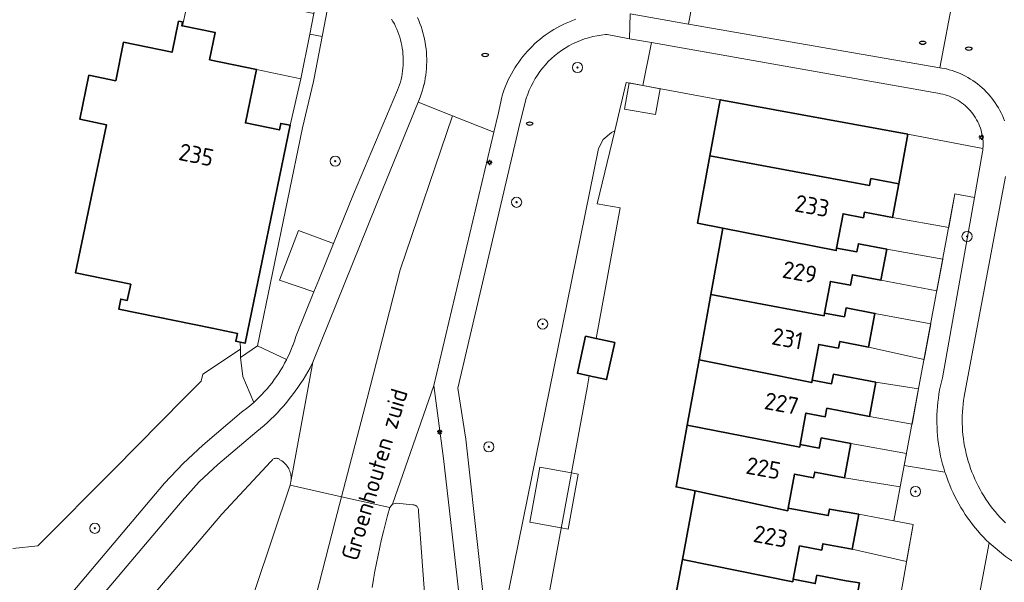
# Model space of a CAD drawing. Header units: metres. Extents: x 152610 to 160096, y 456114 to 462495.
# Tile 247 of 256: x 157210 to 157288, y 460035 to 460080. Entities that reach past the tile are written whole.
import ezdxf
from ezdxf.enums import TextEntityAlignment as Align

# ---------------------------------------------------------------- set-up
doc = ezdxf.new("R2010")
doc.units = ezdxf.units.M
doc.header["$LTSCALE"] = 0.5
doc.layers.get('0').update_dxf_attribs({"linetype": 'CONTINUOUS'})
for name, color, linetype, lineweight in [('B-PV-GR-BEPLANTING_CULTUUR_BODEMBEDEKKER-GV', 251, 'CONTINUOUS', 18), ('B-PV-GR-BEPLANTING_CULTUUR_BOSPLANTSOEN-GV', 251, 'CONTINUOUS', 18), ('B-PV-GR-BEPLANTING_CULTUUR_HEESTERS-GV', 251, 'CONTINUOUS', 18), ('B-PV-GR-BOOM-S', 251, 'CONTINUOUS', 25), ('B-PV-IE-MEUBILAIR-S', 251, 'CONTINUOUS', 25), ('B-PV-OG-BEBOUWING-GV', 6, 'CONTINUOUS', 35), ('B-PV-OG-BEBOUWING-T18', 1, 'CONTINUOUS', 18), ('B-PV-OG-BEBOUWING_OVERBOUWING-GV', 251, 'CONTINUOUS', 18), ('B-PV-OG-TERREIN_BEGROEID-GV', 251, 'CONTINUOUS', 18), ('B-PV-OG-TOPOGRAFIE-T18', 1, 'CONTINUOUS', 18), ('B-PV-VH-GESLOTENVERHARDING_ASFALT-GV', 251, 'CONTINUOUS', 18), ('B-PV-VH-OPENVERHARDING_BETONSTRAATSTEEN-GV', 251, 'CONTINUOUS', 18), ('B-PV-VH-OPENVERHARDING_STRAATBAKSTEEN-GV', 251, 'CONTINUOUS', 18), ('B-PV-VH-OPENVERHARDING_TEGEL-GV', 251, 'CONTINUOUS', 18)]:
    doc.layers.add(name, color=color, linetype=linetype, lineweight=lineweight)
doc.styles.add('NLCS-ISO', font='NLCS-ISO.ttf')
doc.styles.add('NLCS-ISO-M750-T18', font='NLCS-ISO.ttf', dxfattribs={"height": 1.35})

# ---------------------------------------------------------------- blocks, each defined once
blk = doc.blocks.new('SIE-MEUBILAIR_PAAL_LICHTMAST-SO')
for points in [[(-0.62, 0), (-1, 0)], [(-0.71, 0.71), (-0.44, 0.44)], [(0, 1), (0, 0.62)], [(0.44, 0.44), (0.71, 0.71)], [(1, 0), (0.62, 0)], [(-0.71, -0.71), (-0.44, -0.44)], [(0, -0.62), (0, -1)], [(0.44, -0.44), (0.71, -0.71)]]:
    blk.add_lwpolyline(points)
blk.add_circle((0, 0), 0.5)
blk = doc.blocks.new('SIE-MEUBILAIR_PUT_RIOOLPUT-SO')
blk.add_ellipse((0, 0), major_axis=(1.25, 0), ratio=0.54)
blk = doc.blocks.new('SGR-BOOM_GBKN-SO')
at = {"linetype": 'ByBlock', "lineweight": 18}
h = blk.add_hatch(color=0, dxfattribs=at)
h.dxf.hatch_style = 1
edge = h.paths.add_edge_path()
edge.add_arc((0, 0), 0.25, 0, 360)
at = {"color": 0, "linetype": 'ByBlock', "lineweight": 18}
for radius in [2, 0.25]:
    blk.add_circle((0, 0), radius, dxfattribs=at)
at = {"color": 0, "linetype": 'ByBlock', "lineweight": 18, "style": 'NLCS-ISO'}
blk.add_attdef('SOORT', (2.5, 0), '', height=1.5, dxfattribs=at)

msp = doc.modelspace()

# ---------------------------------------------------------------- linework, layer by layer
at = {"layer": 'B-PV-GR-BEPLANTING_CULTUUR_BODEMBEDEKKER-GV', "flags": 128}
msp.add_lwpolyline([(157234.089, 460078.27), (157233.108, 460078.463), (157232.413, 460074.935), (157231.551, 460071.283), (157228.017, 460054.123), (157227.626, 460054.204), (157227.643, 460053.653), (157227.664, 460052.991), (157228.996, 460053.921), (157232.53, 460071.081), (157233.394, 460074.742), (157233.443, 460074.99)], close=True, dxfattribs=at)
at = {"layer": 'B-PV-GR-BEPLANTING_CULTUUR_BOSPLANTSOEN-GV', "flags": 128}
for points in [[(157255.725, 460065.113), (157257.115, 460070.839), (157256.846, 460070.712), (157256.193, 460070.17), (157255.832, 460069.459), (157247.437, 460028.1), (157247.534, 460026.384), (157247.488, 460024.666), (157249.967, 460023.646), (157254.93, 460050.615), (157255.104, 460051.562), (157254.17, 460051.768), (157254.814, 460054.68), (157255.644, 460054.496), (157257.537, 460064.779)], [(157287.866, 460037.322), (157286.574, 460038.41), (157283.167, 460020.264), (157280.009, 460020.854), (157277.311, 460021.358), (157275.959, 460013.997), (157284.533, 460011.13), (157289.282, 460036.4)]]:
    msp.add_lwpolyline(points, close=True, dxfattribs=at)
at = {"layer": 'B-PV-GR-BEPLANTING_CULTUUR_HEESTERS-GV', "flags": 128}
for points in [[(157234.908, 460082.65), (157233.969, 460082.837), (157233.429, 460080.095), (157233.108, 460078.463), (157234.089, 460078.27)], [(157231.284, 460052.848), (157228.996, 460053.921), (157227.664, 460052.991), (157227.833, 460051.519), (157228.69, 460049.462), (157228.913, 460049.668), (157229.131, 460049.879), (157229.343, 460050.096), (157229.55, 460050.319), (157229.75, 460050.547), (157229.945, 460050.78), (157230.133, 460051.018), (157230.315, 460051.261), (157230.49, 460051.509), (157230.659, 460051.762), (157230.821, 460052.018), (157230.977, 460052.279), (157231.125, 460052.544), (157231.266, 460052.813)]]:
    msp.add_lwpolyline(points, close=True, dxfattribs=at)
msp.add_lwpolyline([(157209.498, 460031.595), (157210.331, 460031.433), (157211.176, 460031.516), (157211.962, 460031.836), (157212.623, 460032.368), (157221.677, 460043.103), (157223.134, 460044.651), (157224.687, 460046.104), (157227.73, 460048.69), (157228.22, 460049.063), (157228.69, 460049.462), (157227.833, 460051.519), (157227.664, 460052.991), (157227.643, 460053.653), (157224.68, 460051.697), (157224.565, 460051.139), (157223.231, 460049.795), (157217.699, 460044.223), (157211.7, 460038.18), (157209.73, 460037.97)], dxfattribs=at)
at = {"layer": 'B-PV-OG-BEBOUWING-GV', "flags": 128}
for points in [[(157223.087, 460079.418), (157222.774, 460079.482), (157222.27, 460077.033), (157218.45, 460077.82), (157217.83, 460074.79), (157215.72, 460075.22), (157215, 460071.77), (157217.1, 460071.33), (157216.166, 460066.826), (157214.679, 460059.657), (157219.009, 460058.766), (157218.746, 460057.493), (157218.227, 460057.599), (157218.066, 460056.816), (157225.422, 460055.301), (157227.41, 460054.892), (157227.283, 460054.275), (157227.626, 460054.204), (157228.017, 460054.123), (157231.551, 460071.283), (157230.816, 460071.435), (157230.711, 460070.925), (157228.038, 460071.476), (157228.905, 460075.688), (157225.222, 460076.446), (157225.662, 460078.581), (157223.08, 460079.113), (157223.027, 460079.124)], [(157280.177, 460070.581), (157265.414, 460073.295), (157264.6, 460068.868), (157277.172, 460066.557), (157277.274, 460067.088), (157279.458, 460066.669)], [(157277.172, 460066.557), (157264.6, 460068.868), (157263.628, 460063.576), (157265.625, 460063.182), (157274.54, 460061.423), (157274.576, 460061.62), (157275.076, 460064.315), (157276.684, 460064.007), (157276.767, 460064.441), (157278.971, 460064.018), (157279.458, 460066.669), (157277.274, 460067.088)], [(157274.54, 460061.423), (157265.625, 460063.182), (157264.684, 460057.974), (157273.586, 460056.291), (157273.623, 460056.488), (157274.088, 460058.992), (157275.665, 460058.69), (157275.823, 460059.513), (157278.064, 460059.083), (157278.514, 460061.535), (157276.292, 460061.961), (157276.169, 460061.324), (157274.576, 460061.62)], [(157273.586, 460056.291), (157264.684, 460057.974), (157263.751, 460052.816), (157272.611, 460051.032), (157272.647, 460051.229), (157273.168, 460054.037), (157274.717, 460053.741), (157274.815, 460054.256), (157277.096, 460053.818), (157277.585, 460056.479), (157275.325, 460056.912), (157275.19, 460056.209), (157273.623, 460056.488)], [(157254.814, 460054.68), (157254.17, 460051.768), (157255.104, 460051.562), (157256.463, 460051.261), (157257.107, 460054.173), (157255.644, 460054.496)], [(157272.611, 460051.032), (157263.751, 460052.816), (157262.821, 460047.67), (157271.666, 460045.954), (157271.703, 460046.151), (157272.163, 460048.625), (157273.681, 460048.335), (157273.809, 460049.007), (157277.161, 460048.364), (157277.655, 460051.053), (157274.323, 460051.685), (157274.18, 460050.937), (157272.647, 460051.229)], [(157271.666, 460045.954), (157262.821, 460047.67), (157261.944, 460042.816), (157263.428, 460042.497), (157270.732, 460040.93), (157270.769, 460041.127), (157271.271, 460043.823), (157272.761, 460043.538), (157272.846, 460043.977), (157275.203, 460043.525), (157275.699, 460046.221), (157273.361, 460046.67), (157273.21, 460045.876), (157271.703, 460046.151)], [(157270.732, 460040.93), (157263.428, 460042.497), (157262.432, 460037.106), (157271.127, 460035.343), (157271.164, 460035.54), (157271.655, 460038.171), (157273.397, 460037.842), (157273.491, 460038.339), (157275.8, 460037.901), (157276.319, 460040.666), (157274.007, 460041.063), (157273.912, 460040.561), (157270.769, 460041.127)], [(157271.127, 460035.343), (157262.432, 460037.106), (157261.503, 460032.079), (157270.203, 460030.381), (157270.24, 460030.578), (157270.665, 460032.862), (157272.393, 460032.536), (157272.53, 460033.26), (157275.878, 460032.625), (157276.373, 460035.26), (157275.335, 460035.423), (157273.022, 460035.861), (157272.897, 460035.206), (157271.164, 460035.54)]]:
    msp.add_lwpolyline(points, close=True, dxfattribs=at)
at = {"layer": 'B-PV-OG-BEBOUWING_OVERBOUWING-GV', "flags": 128}
for points in [[(157259.318, 460074.416), (157258.234, 460074.616), (157257.876, 460072.552), (157260.32, 460072.128), (157260.673, 460074.167)], [(157286.093, 460069.462), (157280.177, 460070.581), (157279.458, 460066.669), (157278.971, 460064.018), (157283.397, 460063.246), (157283.891, 460065.891), (157285.43, 460065.605), (157286.066, 460069.206), (157286.081, 460069.334)], [(157282.93, 460060.74), (157278.514, 460061.535), (157278.064, 460059.083), (157282.464, 460058.247)], [(157281.982, 460055.662), (157277.585, 460056.479), (157277.096, 460053.818), (157281.454, 460052.833)], [(157281.024, 460050.529), (157277.655, 460051.053), (157277.161, 460048.364), (157280.508, 460047.765)], [(157280.073, 460045.435), (157275.699, 460046.221), (157275.203, 460043.525), (157279.583, 460042.808), (157279.896, 460044.488)], [(157253.699, 460043.926), (157251.207, 460044.378), (157250.42, 460040.031), (157252.9, 460039.582), (157253.455, 460039.482), (157254.242, 460043.828)], [(157279.086, 460040.147), (157276.319, 460040.666), (157275.8, 460037.901), (157280.073, 460036.938), (157280.592, 460039.865)]]:
    msp.add_lwpolyline(points, close=True, dxfattribs=at)
at = {"layer": 'B-PV-OG-TERREIN_BEGROEID-GV', "flags": 128}
for points in [[(157234.908, 460082.65), (157234.089, 460078.27), (157233.443, 460074.99), (157233.394, 460074.742), (157232.53, 460071.081), (157228.996, 460053.921), (157231.284, 460052.848), (157231.4, 460053.085), (157231.527, 460053.361), (157231.647, 460053.64), (157231.759, 460053.922), (157231.765, 460053.937), (157231.895, 460054.296), (157232.013, 460054.659), (157233.432, 460058.172), (157230.726, 460059.101), (157232.227, 460063.004), (157234.967, 460061.975), (157236.54, 460065.87), (157240.019, 460074.039), (157240.098, 460074.249), (157240.17, 460074.462), (157240.234, 460074.677), (157240.29, 460074.895), (157240.339, 460075.114), (157240.38, 460075.335), (157240.413, 460075.557), (157240.437, 460075.78), (157240.454, 460076.004), (157240.463, 460076.229), (157240.464, 460076.453), (157240.457, 460076.678), (157240.442, 460076.902), (157240.419, 460077.125), (157240.388, 460077.348), (157240.35, 460077.569), (157240.303, 460077.789), (157240.248, 460078.007), (157240.186, 460078.223), (157240.116, 460078.436), (157240.039, 460078.647), (157239.954, 460078.855), (157239.862, 460079.06), (157239.762, 460079.261), (157239.656, 460079.459), (157239.542, 460079.652)], [(157227.42, 460030.59), (157231.559, 460042.949), (157231.637, 460043.371), (157231.641, 460043.486), (157231.636, 460043.602), (157231.624, 460043.717), (157231.603, 460043.831), (157231.575, 460043.943), (157231.539, 460044.052), (157231.496, 460044.16), (157231.445, 460044.264), (157231.388, 460044.364), (157231.323, 460044.459), (157231.252, 460044.551), (157231.175, 460044.637), (157231.092, 460044.717), (157231.004, 460044.792), (157230.911, 460044.86), (157230.813, 460044.922), (157230.761, 460044.951), (157230.714, 460044.988), (157230.662, 460045.018), (157230.607, 460045.041), (157230.549, 460045.057), (157230.49, 460045.065), (157230.43, 460045.064), (157230.371, 460045.056), (157230.313, 460045.04), (157230.258, 460045.017), (157230.207, 460044.986), (157230.16, 460044.949), (157230.119, 460044.905), (157230.083, 460044.857), (157230.055, 460044.806), (157230.054, 460044.803), (157226.19, 460040.68), (157216.403, 460029.136)], [(157242.713, 460026.63), (157241.662, 460040.882), (157241.67, 460040.94), (157241.669, 460040.999), (157241.661, 460041.058), (157241.645, 460041.115), (157241.621, 460041.168), (157241.59, 460041.219), (157241.553, 460041.264), (157241.51, 460041.305), (157241.462, 460041.339), (157241.409, 460041.366), (157241.354, 460041.386), (157241.296, 460041.398), (157241.237, 460041.402), (157241.23, 460041.402), (157239.93, 460041.526), (157239.607, 460041.444), (157239.406, 460041.179), (157239.232, 460040.56), (157239.065, 460039.939), (157238.906, 460039.315), (157238.755, 460038.69), (157238.612, 460038.063), (157238.477, 460037.434), (157238.349, 460036.804), (157238.229, 460036.172), (157238.117, 460035.539), (157238.013, 460034.904)]]:
    msp.add_lwpolyline(points, dxfattribs=at)
for points in [[(157258.266, 460078.099), (157256.526, 460078.436), (157256.389, 460078.426), (157256.052, 460078.388), (157255.717, 460078.334), (157255.384, 460078.265), (157255.056, 460078.18), (157254.731, 460078.08), (157254.412, 460077.964), (157254.099, 460077.834), (157253.792, 460077.689), (157253.492, 460077.53), (157253.2, 460077.356), (157252.917, 460077.17), (157252.643, 460076.97), (157252.378, 460076.757), (157252.124, 460076.532), (157251.88, 460076.296), (157251.648, 460076.048), (157251.429, 460075.789), (157251.221, 460075.521), (157251.026, 460075.243), (157250.845, 460074.956), (157250.677, 460074.661), (157250.523, 460074.358), (157250.384, 460074.049), (157250.26, 460073.733), (157250.151, 460073.411), (157250.056, 460073.085), (157249.641, 460071.428), (157244.767, 460050.594), (157245.402, 460046.56), (157247.437, 460028.1), (157255.832, 460069.459), (157256.193, 460070.17), (157256.846, 460070.712), (157257.115, 460070.839), (157257.998, 460074.659), (157259.318, 460074.416), (157259.992, 460077.794)], [(157282.671, 460073.782), (157259.992, 460077.794), (157259.318, 460074.416), (157265.414, 460073.295), (157280.177, 460070.581), (157286.093, 460069.462), (157286.102, 460069.642), (157286.103, 460069.823), (157286.096, 460070.004), (157286.081, 460070.184), (157286.058, 460070.363), (157286.027, 460070.541), (157285.988, 460070.717), (157285.942, 460070.892), (157285.887, 460071.064), (157285.826, 460071.234), (157285.756, 460071.401), (157285.68, 460071.564), (157285.596, 460071.724), (157285.505, 460071.881), (157285.408, 460072.033), (157285.304, 460072.18), (157285.193, 460072.323), (157285.076, 460072.461), (157284.954, 460072.593), (157284.825, 460072.72), (157284.691, 460072.841), (157284.552, 460072.956), (157284.407, 460073.065), (157284.259, 460073.167), (157284.105, 460073.263), (157283.948, 460073.352), (157283.787, 460073.433), (157283.622, 460073.508), (157283.454, 460073.575), (157283.284, 460073.634), (157283.111, 460073.686), (157282.936, 460073.73), (157282.759, 460073.767)]]:
    msp.add_lwpolyline(points, close=True, dxfattribs=at)
at = {"layer": 'B-PV-VH-GESLOTENVERHARDING_ASFALT-GV', "flags": 128}
for points in [[(157244.337, 460072.032), (157241.645, 460073.11), (157238.34, 460064.99), (157233.351, 460052.629), (157231.637, 460043.371), (157231.559, 460042.949), (157235.602, 460042.037), (157237.632, 460049.777), (157238.829, 460054.479), (157240.22, 460059.904)], [(157242.86, 460050.802), (157247.587, 460070.731), (157244.337, 460072.032), (157240.22, 460059.904), (157238.829, 460054.479), (157237.632, 460049.777), (157235.602, 460042.037), (157239.406, 460041.179), (157239.607, 460041.444)]]:
    msp.add_lwpolyline(points, close=True, dxfattribs=at)
for points in [[(157216.403, 460029.136), (157226.19, 460040.68), (157230.054, 460044.803), (157230.055, 460044.806), (157230.083, 460044.857), (157230.119, 460044.905), (157230.16, 460044.949), (157230.207, 460044.986), (157230.258, 460045.017), (157230.313, 460045.04), (157230.371, 460045.056), (157230.43, 460045.064), (157230.49, 460045.065), (157230.549, 460045.057), (157230.607, 460045.041), (157230.662, 460045.018), (157230.714, 460044.988), (157230.761, 460044.951), (157230.813, 460044.922), (157230.911, 460044.86), (157231.004, 460044.792), (157231.092, 460044.717), (157231.175, 460044.637), (157231.252, 460044.551), (157231.323, 460044.459), (157231.388, 460044.364), (157231.445, 460044.264), (157231.496, 460044.16), (157231.539, 460044.052), (157231.575, 460043.943), (157231.603, 460043.831), (157231.624, 460043.717), (157231.636, 460043.602), (157231.641, 460043.486), (157231.637, 460043.371), (157233.351, 460052.629), (157233.298, 460052.524), (157233.127, 460052.201), (157232.95, 460051.881), (157232.766, 460051.565), (157232.574, 460051.254), (157232.376, 460050.946), (157232.172, 460050.643), (157231.96, 460050.345), (157231.743, 460050.051), (157231.519, 460049.762), (157231.288, 460049.478), (157231.052, 460049.199), (157230.809, 460048.926), (157230.561, 460048.657), (157230.306, 460048.395), (157230.046, 460048.138), (157229.781, 460047.886), (157229.51, 460047.641), (157229.234, 460047.401), (157228.952, 460047.168), (157225.861, 460044.589), (157224.407, 460043.206), (157223.06, 460041.72), (157213.985, 460030.985)], [(157245.04, 460032.6), (157244.39, 460038.4), (157243.631, 460045.04), (157242.86, 460050.802), (157239.607, 460041.444), (157239.93, 460041.526), (157241.23, 460041.402), (157241.237, 460041.402), (157241.296, 460041.398), (157241.354, 460041.386), (157241.409, 460041.366), (157241.462, 460041.339), (157241.51, 460041.305), (157241.553, 460041.264), (157241.59, 460041.219), (157241.621, 460041.168), (157241.645, 460041.115), (157241.661, 460041.058), (157241.669, 460040.999), (157241.67, 460040.94), (157241.662, 460040.882), (157242.713, 460026.63)], [(157232.087, 460028.361), (157235.1, 460040.123), (157235.602, 460042.037), (157231.559, 460042.949), (157227.42, 460030.59)], [(157238.013, 460034.904), (157238.117, 460035.539), (157238.229, 460036.172), (157238.349, 460036.804), (157238.477, 460037.434), (157238.612, 460038.063), (157238.755, 460038.69), (157238.906, 460039.315), (157239.065, 460039.939), (157239.232, 460040.56), (157239.406, 460041.179), (157235.602, 460042.037), (157235.1, 460040.123), (157232.087, 460028.361)]]:
    msp.add_lwpolyline(points, dxfattribs=at)
at = {"layer": 'B-PV-VH-OPENVERHARDING_BETONSTRAATSTEEN-GV', "flags": 128}
for points in [[(157258.326, 460080.049), (157262.92, 460079.25), (157264.043, 460085.376)], [(157283.782, 460081.505), (157282.689, 460075.813), (157283.189, 460075.726), (157283.222, 460075.718), (157283.442, 460075.66), (157283.661, 460075.595), (157283.876, 460075.521), (157284.09, 460075.441), (157284.3, 460075.352), (157284.507, 460075.257), (157284.71, 460075.154), (157284.91, 460075.044), (157285.106, 460074.927), (157285.298, 460074.804), (157285.485, 460074.674), (157285.668, 460074.537), (157285.845, 460074.394), (157286.018, 460074.245), (157286.185, 460074.09), (157286.346, 460073.929), (157286.502, 460073.763), (157286.652, 460073.591), (157286.796, 460073.414), (157286.933, 460073.232), (157287.064, 460073.045), (157287.189, 460072.854), (157287.306, 460072.659), (157287.417, 460072.46), (157287.521, 460072.256), (157287.617, 460072.05), (157287.706, 460071.84), (157287.788, 460071.627)], [(157241.578, 460079.775), (157241.68, 460079.538), (157241.775, 460079.299), (157241.862, 460079.056), (157241.942, 460078.811), (157242.014, 460078.563), (157242.079, 460078.314), (157242.135, 460078.062), (157242.184, 460077.809), (157242.225, 460077.555), (157242.258, 460077.299), (157242.284, 460077.042), (157242.301, 460076.785), (157242.31, 460076.527), (157242.311, 460076.27), (157242.304, 460076.012), (157242.289, 460075.755), (157242.266, 460075.498), (157242.236, 460075.242), (157242.197, 460074.987), (157242.15, 460074.733), (157242.101, 460074.505), (157242.096, 460074.481), (157242.034, 460074.231), (157241.964, 460073.983), (157241.886, 460073.737), (157241.801, 460073.494), (157241.645, 460073.11), (157244.337, 460072.032), (157247.587, 460070.731), (157247.929, 460072.172), (157248.218, 460073.51), (157248.243, 460073.595), (157248.326, 460073.854), (157248.416, 460074.11), (157248.514, 460074.363), (157248.619, 460074.614), (157248.731, 460074.861), (157248.851, 460075.104), (157248.977, 460075.345), (157249.111, 460075.581), (157249.252, 460075.813), (157249.399, 460076.041), (157249.553, 460076.264), (157249.714, 460076.483), (157249.881, 460076.697), (157250.054, 460076.906), (157250.233, 460077.11), (157250.419, 460077.308), (157250.61, 460077.501), (157250.806, 460077.689), (157251.008, 460077.87), (157251.216, 460078.045), (157251.428, 460078.214), (157251.645, 460078.377), (157251.867, 460078.533), (157252.093, 460078.683), (157252.324, 460078.826), (157252.559, 460078.962), (157252.798, 460079.091), (157253.04, 460079.213), (157253.286, 460079.328), (157253.536, 460079.436), (157253.788, 460079.536), (157254.043, 460079.628)]]:
    msp.add_lwpolyline(points, dxfattribs=at)
for points in [[(157285.43, 460065.605), (157283.891, 460065.891), (157279.896, 460044.488), (157283.1, 460043.976), (157283.033, 460044.191), (157283.002, 460044.295), (157282.914, 460044.61), (157282.834, 460044.927), (157282.762, 460045.246), (157282.698, 460045.566), (157282.641, 460045.889), (157282.592, 460046.212), (157282.552, 460046.536), (157282.519, 460046.862), (157282.494, 460047.188), (157282.477, 460047.514), (157282.468, 460047.841), (157282.467, 460048.168), (157282.474, 460048.495), (157282.489, 460048.822), (157282.512, 460049.148), (157282.544, 460049.474), (157282.583, 460049.798), (157282.63, 460050.122), (157282.684, 460050.444), (157282.747, 460050.765), (157282.818, 460051.084), (157282.896, 460051.402)], [(157234.967, 460061.975), (157232.227, 460063.004), (157230.726, 460059.101), (157233.432, 460058.172), (157233.809, 460059.106)]]:
    msp.add_lwpolyline(points, close=True, dxfattribs=at)
at = {"layer": 'B-PV-VH-OPENVERHARDING_STRAATBAKSTEEN-GV', "flags": 128}
for points in [[(157280.742, 460082.086), (157264.043, 460085.376), (157262.92, 460079.25), (157282.689, 460075.813), (157283.782, 460081.505)], [(157231.397, 460080.515), (157219.528, 460082.971), (157216.28, 460083.619), (157215.914, 460081.968), (157217.28, 460081.644), (157223.376, 460080.419), (157223.08, 460079.113), (157225.662, 460078.581), (157225.222, 460076.446), (157228.905, 460075.688), (157232.413, 460074.935), (157233.108, 460078.463), (157233.429, 460080.095), (157231.765, 460080.439)]]:
    msp.add_lwpolyline(points, close=True, dxfattribs=at)
for points in [[(157287.867, 460067.248), (157284.658, 460050.217), (157284.606, 460049.92), (157284.561, 460049.621), (157284.525, 460049.322), (157284.496, 460049.021), (157284.475, 460048.72), (157284.463, 460048.419), (157284.458, 460048.117), (157284.462, 460047.815), (157284.473, 460047.514), (157284.492, 460047.212), (157284.52, 460046.912), (157284.555, 460046.612), (157284.598, 460046.313), (157284.649, 460046.016), (157284.708, 460045.72), (157284.775, 460045.426), (157284.85, 460045.133), (157284.932, 460044.843), (157285.022, 460044.555), (157285.12, 460044.269), (157285.225, 460043.986), (157285.337, 460043.707), (157285.457, 460043.429), (157285.585, 460043.156), (157285.719, 460042.886), (157285.861, 460042.619), (157286.009, 460042.356), (157286.165, 460042.098), (157286.327, 460041.843), (157286.496, 460041.593), (157286.672, 460041.348), (157286.854, 460041.107), (157287.042, 460040.872), (157287.237, 460040.641), (157287.437, 460040.415), (157287.644, 460040.195), (157287.856, 460039.981)], [(157283.167, 460020.264), (157286.574, 460038.41), (157286.357, 460038.623), (157286.129, 460038.858), (157285.907, 460039.099), (157285.691, 460039.345), (157285.48, 460039.596), (157285.276, 460039.852), (157285.079, 460040.113), (157284.887, 460040.379), (157284.703, 460040.649), (157284.525, 460040.924), (157284.353, 460041.203), (157284.189, 460041.486), (157284.032, 460041.773), (157283.881, 460042.064), (157283.738, 460042.359), (157283.602, 460042.657), (157283.473, 460042.958), (157283.352, 460043.262), (157283.238, 460043.569), (157283.132, 460043.879), (157283.1, 460043.976), (157279.896, 460044.488), (157279.086, 460040.147), (157280.592, 460039.865), (157277.311, 460021.358)]]:
    msp.add_lwpolyline(points, dxfattribs=at)
at = {"layer": 'B-PV-VH-OPENVERHARDING_TEGEL-GV', "flags": 128}
for points in [[(157239.542, 460079.652), (157239.656, 460079.459), (157239.762, 460079.261), (157239.862, 460079.06), (157239.954, 460078.855), (157240.039, 460078.647), (157240.116, 460078.436), (157240.186, 460078.223), (157240.248, 460078.007), (157240.303, 460077.789), (157240.35, 460077.569), (157240.388, 460077.348), (157240.419, 460077.125), (157240.442, 460076.902), (157240.457, 460076.678), (157240.464, 460076.453), (157240.463, 460076.229), (157240.454, 460076.004), (157240.437, 460075.78), (157240.413, 460075.557), (157240.38, 460075.335), (157240.339, 460075.114), (157240.29, 460074.895), (157240.234, 460074.677), (157240.17, 460074.462), (157240.098, 460074.249), (157240.019, 460074.039), (157236.54, 460065.87), (157234.967, 460061.975), (157233.809, 460059.106), (157233.432, 460058.172), (157232.013, 460054.659), (157231.895, 460054.296), (157231.765, 460053.937), (157231.759, 460053.922), (157231.647, 460053.64), (157231.527, 460053.361), (157231.4, 460053.085), (157231.284, 460052.848), (157231.266, 460052.813), (157231.125, 460052.544), (157230.977, 460052.279), (157230.821, 460052.018), (157230.659, 460051.762), (157230.49, 460051.509), (157230.315, 460051.261), (157230.133, 460051.018), (157229.945, 460050.78), (157229.75, 460050.547), (157229.55, 460050.319), (157229.343, 460050.096), (157229.131, 460049.879), (157228.913, 460049.668), (157228.69, 460049.462), (157228.22, 460049.063), (157227.73, 460048.69), (157224.687, 460046.104), (157223.134, 460044.651), (157221.677, 460043.103), (157212.623, 460032.368)], [(157213.985, 460030.985), (157223.06, 460041.72), (157224.407, 460043.206), (157225.861, 460044.589), (157228.952, 460047.168), (157229.234, 460047.401), (157229.51, 460047.641), (157229.781, 460047.886), (157230.046, 460048.138), (157230.306, 460048.395), (157230.561, 460048.657), (157230.809, 460048.926), (157231.052, 460049.199), (157231.288, 460049.478), (157231.519, 460049.762), (157231.743, 460050.051), (157231.96, 460050.345), (157232.172, 460050.643), (157232.376, 460050.946), (157232.574, 460051.254), (157232.766, 460051.565), (157232.95, 460051.881), (157233.127, 460052.201), (157233.298, 460052.524), (157233.351, 460052.629), (157238.34, 460064.99), (157241.645, 460073.11), (157241.801, 460073.494), (157241.886, 460073.737), (157241.964, 460073.983), (157242.034, 460074.231), (157242.096, 460074.481), (157242.101, 460074.505), (157242.15, 460074.733), (157242.197, 460074.987), (157242.236, 460075.242), (157242.266, 460075.498), (157242.289, 460075.755), (157242.304, 460076.012), (157242.311, 460076.27), (157242.31, 460076.527), (157242.301, 460076.785), (157242.284, 460077.042), (157242.258, 460077.299), (157242.225, 460077.555), (157242.184, 460077.809), (157242.135, 460078.062), (157242.079, 460078.314), (157242.014, 460078.563), (157241.942, 460078.811), (157241.862, 460079.056), (157241.775, 460079.299), (157241.68, 460079.538), (157241.578, 460079.775)], [(157254.043, 460079.628), (157253.788, 460079.536), (157253.536, 460079.436), (157253.286, 460079.328), (157253.04, 460079.213), (157252.798, 460079.091), (157252.559, 460078.962), (157252.324, 460078.826), (157252.093, 460078.683), (157251.867, 460078.533), (157251.645, 460078.377), (157251.428, 460078.214), (157251.216, 460078.045), (157251.008, 460077.87), (157250.806, 460077.689), (157250.61, 460077.501), (157250.419, 460077.308), (157250.233, 460077.11), (157250.054, 460076.906), (157249.881, 460076.697), (157249.714, 460076.483), (157249.553, 460076.264), (157249.399, 460076.041), (157249.252, 460075.813), (157249.111, 460075.581), (157248.977, 460075.345), (157248.851, 460075.104), (157248.731, 460074.861), (157248.619, 460074.614), (157248.514, 460074.363), (157248.416, 460074.11), (157248.326, 460073.854), (157248.243, 460073.595), (157248.218, 460073.51), (157247.929, 460072.172), (157247.587, 460070.731), (157242.86, 460050.802), (157243.631, 460045.04), (157244.39, 460038.4), (157245.04, 460032.6)], [(157247.437, 460028.1), (157245.402, 460046.56), (157244.767, 460050.594), (157249.641, 460071.428), (157250.056, 460073.085), (157250.151, 460073.411), (157250.26, 460073.733), (157250.384, 460074.049), (157250.523, 460074.358), (157250.677, 460074.661), (157250.845, 460074.956), (157251.026, 460075.243), (157251.221, 460075.521), (157251.429, 460075.789), (157251.648, 460076.048), (157251.88, 460076.296), (157252.124, 460076.532), (157252.378, 460076.757), (157252.643, 460076.97), (157252.917, 460077.17), (157253.2, 460077.356), (157253.492, 460077.53), (157253.792, 460077.689), (157254.099, 460077.834), (157254.412, 460077.964), (157254.731, 460078.08), (157255.056, 460078.18), (157255.384, 460078.265), (157255.717, 460078.334), (157256.052, 460078.388), (157256.389, 460078.426), (157256.526, 460078.436), (157258.266, 460078.099), (157258.326, 460080.049)], [(157287.788, 460071.627), (157287.706, 460071.84), (157287.617, 460072.05), (157287.521, 460072.256), (157287.417, 460072.46), (157287.306, 460072.659), (157287.189, 460072.854), (157287.064, 460073.045), (157286.933, 460073.232), (157286.796, 460073.414), (157286.652, 460073.591), (157286.502, 460073.763), (157286.346, 460073.929), (157286.185, 460074.09), (157286.018, 460074.245), (157285.845, 460074.394), (157285.668, 460074.537), (157285.485, 460074.674), (157285.298, 460074.804), (157285.106, 460074.927), (157284.91, 460075.044), (157284.71, 460075.154), (157284.507, 460075.257), (157284.3, 460075.352), (157284.09, 460075.441), (157283.876, 460075.521), (157283.661, 460075.595), (157283.442, 460075.66), (157283.222, 460075.718), (157283.189, 460075.726), (157282.689, 460075.813), (157262.92, 460079.25), (157258.326, 460080.049), (157258.266, 460078.099), (157259.992, 460077.794), (157282.671, 460073.782), (157282.759, 460073.767), (157282.936, 460073.73), (157283.111, 460073.686), (157283.284, 460073.634), (157283.454, 460073.575), (157283.622, 460073.508), (157283.787, 460073.433), (157283.948, 460073.352), (157284.105, 460073.263), (157284.259, 460073.167), (157284.407, 460073.065), (157284.552, 460072.956), (157284.691, 460072.841), (157284.825, 460072.72), (157284.954, 460072.593), (157285.076, 460072.461), (157285.193, 460072.323), (157285.304, 460072.18), (157285.408, 460072.033), (157285.505, 460071.881), (157285.596, 460071.724), (157285.68, 460071.564), (157285.756, 460071.401), (157285.826, 460071.234), (157285.887, 460071.064), (157285.942, 460070.892), (157285.988, 460070.717), (157286.027, 460070.541), (157286.058, 460070.363), (157286.081, 460070.184), (157286.096, 460070.004), (157286.103, 460069.823), (157286.102, 460069.642), (157286.093, 460069.462), (157286.081, 460069.334), (157286.066, 460069.206), (157285.43, 460065.605), (157282.896, 460051.402), (157282.818, 460051.084), (157282.747, 460050.765), (157282.684, 460050.444), (157282.63, 460050.122), (157282.583, 460049.798), (157282.544, 460049.474), (157282.512, 460049.148), (157282.489, 460048.822), (157282.474, 460048.495), (157282.467, 460048.168), (157282.468, 460047.841), (157282.477, 460047.514), (157282.494, 460047.188), (157282.519, 460046.862), (157282.552, 460046.536), (157282.592, 460046.212), (157282.641, 460045.889), (157282.698, 460045.566), (157282.762, 460045.246), (157282.834, 460044.927), (157282.914, 460044.61), (157283.002, 460044.295), (157283.033, 460044.191), (157283.1, 460043.976), (157283.132, 460043.879), (157283.238, 460043.569), (157283.352, 460043.262), (157283.473, 460042.958), (157283.602, 460042.657), (157283.738, 460042.359), (157283.881, 460042.064), (157284.032, 460041.773), (157284.189, 460041.486), (157284.353, 460041.203), (157284.525, 460040.924), (157284.703, 460040.649), (157284.887, 460040.379), (157285.079, 460040.113), (157285.276, 460039.852), (157285.48, 460039.596), (157285.691, 460039.345), (157285.907, 460039.099), (157286.129, 460038.858), (157286.357, 460038.623), (157286.574, 460038.41), (157287.866, 460037.322)], [(157287.856, 460039.981), (157287.644, 460040.195), (157287.437, 460040.415), (157287.237, 460040.641), (157287.042, 460040.872), (157286.854, 460041.107), (157286.672, 460041.348), (157286.496, 460041.593), (157286.327, 460041.843), (157286.165, 460042.098), (157286.009, 460042.356), (157285.861, 460042.619), (157285.719, 460042.886), (157285.585, 460043.156), (157285.457, 460043.429), (157285.337, 460043.707), (157285.225, 460043.986), (157285.12, 460044.269), (157285.022, 460044.555), (157284.932, 460044.843), (157284.85, 460045.133), (157284.775, 460045.426), (157284.708, 460045.72), (157284.649, 460046.016), (157284.598, 460046.313), (157284.555, 460046.612), (157284.52, 460046.912), (157284.492, 460047.212), (157284.473, 460047.514), (157284.462, 460047.815), (157284.458, 460048.117), (157284.463, 460048.419), (157284.475, 460048.72), (157284.496, 460049.021), (157284.525, 460049.322), (157284.561, 460049.621), (157284.606, 460049.92), (157284.658, 460050.217), (157287.867, 460067.248)]]:
    msp.add_lwpolyline(points, dxfattribs=at)

# ---------------------------------------------------------------- block references
at = {"layer": 'B-PV-GR-BOOM-S', "xscale": 0.2, "yscale": 0.2, "zscale": 0.2}
for p in [(157254.177, 460075.833), (157235.115, 460068.457), (157249.385, 460065.222), (157284.841, 460062.525), (157251.438, 460055.639), (157247.199, 460045.965), (157280.776, 460042.45), (157216.185, 460039.553)]:
    msp.add_blockref('SGR-BOOM_GBKN-SO', p, dxfattribs=at)
at = {"layer": 'B-PV-IE-MEUBILAIR-S', "xscale": 0.2, "yscale": 0.2, "zscale": 0.2}
for name, p in [('SIE-MEUBILAIR_PUT_RIOOLPUT-SO', (157281.351, 460077.782)), ('SIE-MEUBILAIR_PUT_RIOOLPUT-SO', (157246.912, 460076.82)), ('SIE-MEUBILAIR_PUT_RIOOLPUT-SO', (157284.976, 460077.318)), ('SIE-MEUBILAIR_PUT_RIOOLPUT-SO', (157250.408, 460071.414)), ('SIE-MEUBILAIR_PAAL_LICHTMAST-SO', (157285.97, 460070.337)), ('SIE-MEUBILAIR_PAAL_LICHTMAST-SO', (157247.262, 460068.353)), ('SIE-MEUBILAIR_PAAL_LICHTMAST-SO', (157243.325, 460047.138))]:
    msp.add_blockref(name, p, dxfattribs=at)

# ---------------------------------------------------------------- texts
at = {"layer": 'B-PV-OG-BEBOUWING-T18', "style": 'NLCS-ISO-M750-T18'}
for s, rotation, p in [('235', 348.4, (157224.179, 460068.963)), ('233', 349.6, (157272.647, 460064.944)), ('229', 349.6, (157271.677, 460059.722)), ('231', 349.6, (157270.707, 460054.491)), ('227', 349.6, (157270.24, 460049.385)), ('225', 349.6, (157268.812, 460044.294)), ('223', 349.3, (157269.379, 460038.92))]:
    msp.add_text(s, height=1.35, rotation=rotation, dxfattribs=at).set_placement(p, align=Align.MIDDLE)
at = {"layer": 'B-PV-OG-TOPOGRAFIE-T18', "style": 'NLCS-ISO-M750-T18'}
msp.add_text('Groenhouten zuid', height=1.35, rotation=73.4, dxfattribs=at).set_placement((157238.198, 460043.8), align=Align.MIDDLE)

doc.saveas('drawing.dxf')
